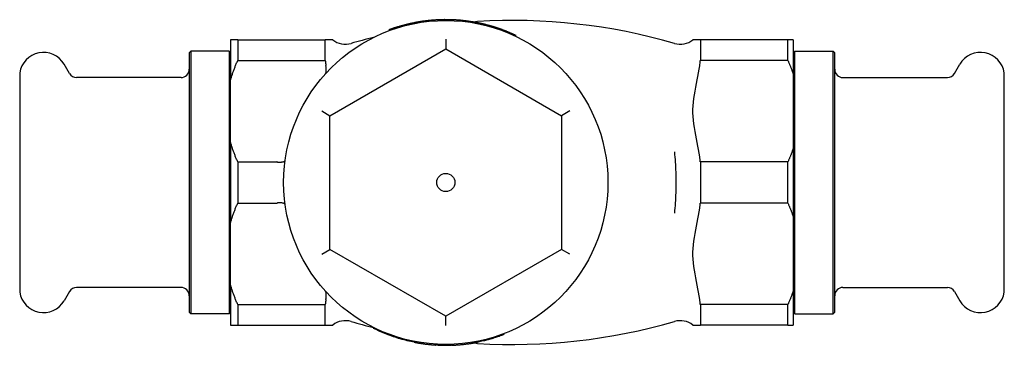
# Model space of a CAD drawing. Header units: millimetres. Extents: x -36 to 3560, y 57 to 354.
# Tile 5 of 6: x 168 to 287, y 314 to 354. Entities that reach past the tile are written whole.
import ezdxf

# ---------------------------------------------------------------- set-up
doc = ezdxf.new("R2010")
doc.units = ezdxf.units.MM
doc.layers.add('DETAIL', color=2, linetype='Continuous')

msp = doc.modelspace()

# ---------------------------------------------------------------- linework, layer by layer
at = {"layer": 'DETAIL'}
for p, q in [((218.91, 353.51), (218.87, 353.5)), ((218.87, 353.4), (218.87, 353.5)), ((218.91, 353.41), (218.91, 353.51)), ((218.97, 353.51), (218.97, 353.41)), ((219.59, 353.4), (219.59, 353.5)), ((220.1, 353.38), (220.1, 353.48)), ((212.33, 352.19), (212.29, 352.28)), ((213.23, 352.5), (213.2, 352.6)), ((213.42, 352.56), (213.39, 352.65)), ((215.34, 353.04), (215.32, 353.14)), ((215.72, 353.11), (215.71, 353.21)), ((215.81, 353.12), (215.79, 353.22)), ((216.33, 353.21), (216.32, 353.31)), ((216.34, 353.21), (216.32, 353.31)), ((216.32, 353.31), (216.32, 353.31)), ((222.19, 353.17), (222.2, 353.26)), ((222.72, 353.07), (222.74, 353.17)), ((223.38, 352.94), (223.4, 353.04)), ((224.29, 352.71), (224.31, 352.81)), ((193.97, 351.06), (193.12, 351.06)), ((193.12, 351.06), (193.12, 346.23)), ((193.97, 351.06), (193.97, 348.57)), ((193.97, 351.06), (204.56, 351.06)), ((204.58, 351.06), (204.56, 351.06)), ((204.56, 348.57), (204.56, 351.06)), ((205.45, 351.06), (204.58, 351.06)), ((219.12, 351.13), (219.12, 349.97)), ((226.3, 352.05), (226.33, 352.14)), ((249.87, 351.06), (248.99, 351.06)), ((249.89, 351.06), (249.87, 351.06)), ((249.89, 351.06), (249.89, 348.57)), ((260.47, 351.06), (249.89, 351.06)), ((261.12, 351.06), (260.47, 351.06)), ((260.47, 348.57), (260.47, 351.06)), ((261.12, 351.06), (261.12, 346.88)), ((205.12, 341.89), (219.12, 349.97)), ((219.12, 349.97), (233.12, 341.89)), ((188.12, 349.51), (188.32, 349.71)), ((188.12, 349.51), (188.12, 318.11)), ((188.32, 349.71), (188.32, 317.91)), ((192.92, 349.71), (188.32, 349.71)), ((192.92, 349.71), (192.92, 317.91)), ((193.12, 349.51), (192.92, 349.71)), ((261.12, 349.51), (261.32, 349.71)), ((261.32, 317.91), (261.32, 349.71)), ((261.32, 349.71), (265.92, 349.71)), ((265.92, 317.91), (265.92, 349.71)), ((266.12, 349.51), (265.92, 349.71)), ((266.12, 318.11), (266.12, 349.51)), ((173.63, 347.01), (173, 348.11)), ((193.97, 348.57), (204.56, 348.57)), ((260.47, 348.57), (249.89, 348.57)), ((280.61, 347.01), (281.25, 348.11)), ((167.62, 347.06), (167.62, 320.56)), ((187.12, 346.51), (174.5, 346.51)), ((261.12, 346.88), (261.12, 337.98)), ((267.12, 346.51), (279.75, 346.51)), ((286.62, 320.56), (286.62, 347.06)), ((193.12, 338.63), (193.12, 346.23)), ((204.12, 342.47), (205.12, 341.89)), ((205.12, 325.72), (205.12, 341.89)), ((234.12, 342.47), (233.12, 341.89)), ((233.12, 341.89), (233.12, 325.72)), ((193.12, 338.63), (193.12, 328.98)), ((261.12, 337.98), (261.12, 329.63)), ((193.97, 336.29), (193.97, 331.32)), ((193.97, 336.29), (198.69, 336.29)), ((249.89, 336.29), (249.89, 331.32)), ((260.47, 336.29), (249.89, 336.29)), ((260.47, 331.32), (260.47, 336.29)), ((193.97, 331.32), (198.69, 331.32)), ((260.47, 331.32), (249.89, 331.32)), ((261.12, 329.63), (261.12, 320.73)), ((193.12, 321.38), (193.12, 328.98)), ((204.12, 325.15), (205.12, 325.72)), ((219.12, 317.64), (205.12, 325.72)), ((233.12, 325.72), (219.12, 317.64)), ((234.12, 325.15), (233.12, 325.72)), ((193.12, 321.38), (193.12, 316.56)), ((173.63, 320.61), (173, 319.5)), ((187.12, 321.11), (174.5, 321.11)), ((261.12, 320.73), (261.12, 316.56)), ((267.12, 321.11), (279.75, 321.11)), ((280.61, 320.61), (281.25, 319.5)), ((193.97, 319.04), (193.97, 316.56)), ((193.97, 319.04), (204.56, 319.04)), ((204.56, 316.56), (204.56, 319.04)), ((249.89, 319.04), (249.89, 316.56)), ((260.47, 319.04), (249.89, 319.04)), ((260.47, 316.56), (260.47, 319.04)), ((188.12, 318.11), (188.32, 317.91)), ((192.92, 317.91), (188.32, 317.91)), ((193.12, 318.11), (192.92, 317.91)), ((261.12, 318.11), (261.32, 317.91)), ((261.32, 317.91), (265.92, 317.91)), ((266.12, 318.11), (265.92, 317.91)), ((193.12, 316.56), (193.97, 316.56)), ((193.97, 316.56), (204.56, 316.56)), ((204.56, 316.56), (204.58, 316.56)), ((204.58, 316.56), (205.45, 316.56)), ((219.12, 316.49), (219.12, 317.64)), ((248.99, 316.56), (249.87, 316.56)), ((249.87, 316.56), (249.89, 316.56)), ((260.47, 316.56), (249.89, 316.56)), ((260.47, 316.56), (261.12, 316.56)), ((210.42, 316.24), (210.37, 316.16)), ((226.1, 315.49), (226.14, 315.4)), ((215.33, 314.58), (215.31, 314.48)), ((215.38, 314.57), (215.36, 314.47)), ((217.73, 314.26), (217.73, 314.16)), ((217.93, 314.24), (217.92, 314.14)), ((218.18, 314.23), (218.18, 314.13)), ((219.34, 314.21), (219.34, 314.11)), ((219.74, 314.22), (219.74, 314.12)), ((219.8, 314.22), (219.81, 314.12)), ((221.62, 314.37), (221.63, 314.27)), ((222.02, 314.42), (222.03, 314.32)), ((222.55, 314.51), (222.57, 314.41))]:
    msp.add_line(p, q, dxfattribs=at)
at = {"layer": 'DETAIL', "flags": 128}
for points in [[(217.57, 353.44), (217.47, 353.44), (217.38, 353.43), (217.3, 353.42), (217.21, 353.41), (217.13, 353.41), (217.05, 353.4), (216.98, 353.39), (216.91, 353.38), (216.84, 353.37), (216.78, 353.37), (216.71, 353.36), (216.66, 353.35), (216.6, 353.34), (216.56, 353.34), (216.51, 353.33), (216.47, 353.33), (216.44, 353.32), (216.41, 353.32), (216.38, 353.31), (216.36, 353.31), (216.34, 353.31), (216.33, 353.31), (216.33, 353.31), (216.32, 353.31)], [(218.87, 353.5), (218.86, 353.5), (218.85, 353.5), (218.83, 353.5), (218.81, 353.5), (218.78, 353.5), (218.75, 353.5), (218.71, 353.5), (218.68, 353.5), (218.63, 353.5), (218.59, 353.5), (218.54, 353.5), (218.48, 353.5), (218.42, 353.49), (218.36, 353.49), (218.3, 353.49), (218.23, 353.49), (218.16, 353.48), (218.08, 353.48), (218, 353.47), (217.92, 353.47), (217.84, 353.46), (217.75, 353.46), (217.66, 353.45), (217.57, 353.44)], [(218.97, 353.51), (218.96, 353.51), (218.96, 353.51), (218.96, 353.51), (218.96, 353.51), (218.96, 353.51), (218.96, 353.51), (218.96, 353.51), (218.96, 353.51), (218.96, 353.51), (218.95, 353.51), (218.95, 353.51), (218.95, 353.51), (218.95, 353.51), (218.95, 353.51), (218.94, 353.51), (218.94, 353.51), (218.94, 353.51), (218.93, 353.51), (218.93, 353.51), (218.92, 353.51), (218.92, 353.51), (218.92, 353.51), (218.91, 353.51), (218.91, 353.51)], [(219.59, 353.5), (219.57, 353.5), (219.54, 353.5), (219.51, 353.5), (219.49, 353.5), (219.46, 353.5), (219.44, 353.5), (219.41, 353.5), (219.38, 353.5), (219.36, 353.5), (219.33, 353.5), (219.31, 353.5), (219.28, 353.5), (219.25, 353.5), (219.23, 353.5), (219.2, 353.5), (219.17, 353.5), (219.15, 353.5), (219.12, 353.5), (219.1, 353.5), (219.07, 353.5), (219.04, 353.5), (219.02, 353.5), (218.99, 353.5), (218.97, 353.5)], [(220.1, 353.48), (220.08, 353.48), (220.06, 353.48), (220.04, 353.49), (220.02, 353.49), (220, 353.49), (219.97, 353.49), (219.95, 353.49), (219.93, 353.49), (219.91, 353.49), (219.89, 353.49), (219.87, 353.49), (219.85, 353.49), (219.83, 353.49), (219.8, 353.49), (219.78, 353.5), (219.76, 353.5), (219.74, 353.5), (219.72, 353.5), (219.7, 353.5), (219.68, 353.5), (219.66, 353.5), (219.64, 353.5), (219.61, 353.5), (219.59, 353.5)], [(222.2, 353.26), (222.12, 353.28), (222.03, 353.29), (221.94, 353.3), (221.85, 353.32), (221.77, 353.33), (221.68, 353.34), (221.59, 353.35), (221.51, 353.36), (221.42, 353.37), (221.33, 353.38), (221.24, 353.39), (221.15, 353.4), (221.07, 353.41), (220.98, 353.42), (220.89, 353.43), (220.8, 353.43), (220.72, 353.44), (220.63, 353.45), (220.54, 353.46), (220.45, 353.46), (220.36, 353.47), (220.28, 353.47), (220.19, 353.48), (220.1, 353.48)], [(213.2, 352.6), (213.17, 352.58), (213.13, 352.57), (213.09, 352.56), (213.05, 352.55), (213.01, 352.53), (212.97, 352.52), (212.94, 352.51), (212.9, 352.5), (212.86, 352.48), (212.82, 352.47), (212.78, 352.46), (212.75, 352.45), (212.71, 352.43), (212.67, 352.42), (212.63, 352.41), (212.59, 352.39), (212.56, 352.38), (212.52, 352.37), (212.48, 352.35), (212.44, 352.34), (212.4, 352.33), (212.37, 352.31), (212.33, 352.3), (212.29, 352.28)], [(213.39, 352.65), (213.37, 352.65), (213.36, 352.64), (213.34, 352.64), (213.33, 352.64), (213.32, 352.63), (213.31, 352.63), (213.3, 352.62), (213.29, 352.62), (213.28, 352.62), (213.27, 352.62), (213.26, 352.61), (213.25, 352.61), (213.24, 352.61), (213.24, 352.61), (213.23, 352.6), (213.22, 352.6), (213.22, 352.6), (213.22, 352.6), (213.21, 352.6), (213.21, 352.6), (213.21, 352.6), (213.21, 352.6), (213.2, 352.6), (213.2, 352.6)], [(215.32, 353.14), (215.24, 353.12), (215.16, 353.1), (215.08, 353.09), (215, 353.07), (214.92, 353.05), (214.83, 353.03), (214.75, 353.02), (214.67, 353), (214.59, 352.98), (214.51, 352.96), (214.43, 352.94), (214.35, 352.92), (214.27, 352.9), (214.19, 352.88), (214.11, 352.86), (214.03, 352.84), (213.95, 352.81), (213.87, 352.79), (213.79, 352.77), (213.71, 352.75), (213.63, 352.72), (213.55, 352.7), (213.47, 352.68), (213.39, 352.65)], [(215.71, 353.21), (215.69, 353.21), (215.67, 353.2), (215.66, 353.2), (215.64, 353.2), (215.63, 353.19), (215.61, 353.19), (215.59, 353.19), (215.58, 353.18), (215.56, 353.18), (215.55, 353.18), (215.53, 353.18), (215.51, 353.17), (215.5, 353.17), (215.48, 353.17), (215.47, 353.16), (215.45, 353.16), (215.43, 353.16), (215.42, 353.16), (215.4, 353.15), (215.39, 353.15), (215.37, 353.15), (215.36, 353.14), (215.34, 353.14), (215.32, 353.14)], [(215.79, 353.22), (215.79, 353.22), (215.79, 353.22), (215.78, 353.22), (215.78, 353.22), (215.78, 353.22), (215.77, 353.22), (215.77, 353.22), (215.76, 353.22), (215.76, 353.22), (215.76, 353.22), (215.75, 353.22), (215.75, 353.22), (215.75, 353.21), (215.74, 353.21), (215.74, 353.21), (215.74, 353.21), (215.73, 353.21), (215.73, 353.21), (215.72, 353.21), (215.72, 353.21), (215.72, 353.21), (215.71, 353.21), (215.71, 353.21), (215.71, 353.21)], [(216.32, 353.3), (216.3, 353.3), (216.27, 353.3), (216.25, 353.29), (216.23, 353.29), (216.21, 353.29), (216.19, 353.28), (216.16, 353.28), (216.14, 353.28), (216.12, 353.27), (216.1, 353.27), (216.08, 353.27), (216.06, 353.26), (216.03, 353.26), (216.01, 353.26), (215.99, 353.25), (215.97, 353.25), (215.95, 353.25), (215.92, 353.24), (215.9, 353.24), (215.88, 353.24), (215.86, 353.23), (215.84, 353.23), (215.82, 353.22), (215.79, 353.22)], [(222.74, 353.17), (222.72, 353.18), (222.7, 353.18), (222.67, 353.18), (222.65, 353.19), (222.63, 353.19), (222.61, 353.2), (222.58, 353.2), (222.56, 353.2), (222.54, 353.21), (222.52, 353.21), (222.49, 353.22), (222.47, 353.22), (222.45, 353.22), (222.43, 353.23), (222.4, 353.23), (222.38, 353.23), (222.36, 353.24), (222.34, 353.24), (222.32, 353.25), (222.29, 353.25), (222.27, 353.25), (222.25, 353.26), (222.23, 353.26), (222.2, 353.26)], [(222.28, 353.25), (222.3, 353.25), (222.33, 353.25), (222.36, 353.25), (222.39, 353.25), (222.42, 353.25), (222.44, 353.25), (222.47, 353.26), (222.5, 353.26), (222.53, 353.26), (222.56, 353.26), (222.59, 353.26), (222.61, 353.26), (222.64, 353.26), (222.67, 353.26), (222.7, 353.26), (222.73, 353.26), (222.76, 353.27), (222.78, 353.27), (222.81, 353.27), (222.84, 353.27), (222.87, 353.27), (222.9, 353.27), (222.93, 353.27), (222.96, 353.28)], [(223.4, 353.04), (223.37, 353.04), (223.35, 353.05), (223.32, 353.05), (223.29, 353.06), (223.26, 353.07), (223.24, 353.07), (223.21, 353.08), (223.18, 353.08), (223.15, 353.09), (223.13, 353.1), (223.1, 353.1), (223.07, 353.11), (223.04, 353.11), (223.02, 353.12), (222.99, 353.12), (222.96, 353.13), (222.93, 353.13), (222.91, 353.14), (222.88, 353.14), (222.85, 353.15), (222.82, 353.16), (222.8, 353.16), (222.77, 353.17), (222.74, 353.17)], [(224.31, 352.81), (224.24, 352.83), (224.18, 352.85), (224.11, 352.86), (224.05, 352.88), (223.99, 352.9), (223.94, 352.91), (223.88, 352.92), (223.83, 352.93), (223.79, 352.95), (223.74, 352.96), (223.7, 352.97), (223.66, 352.98), (223.62, 352.99), (223.58, 352.99), (223.55, 353), (223.52, 353.01), (223.49, 353.02), (223.47, 353.02), (223.45, 353.03), (223.43, 353.03), (223.42, 353.03), (223.41, 353.03), (223.4, 353.04), (223.4, 353.04)], [(224.9, 352.64), (224.87, 352.65), (224.84, 352.66), (224.81, 352.67), (224.78, 352.68), (224.75, 352.69), (224.72, 352.69), (224.69, 352.7), (224.67, 352.71), (224.64, 352.72), (224.61, 352.73), (224.59, 352.73), (224.56, 352.74), (224.54, 352.75), (224.52, 352.75), (224.49, 352.76), (224.47, 352.77), (224.45, 352.77), (224.43, 352.78), (224.41, 352.78), (224.39, 352.79), (224.37, 352.8), (224.35, 352.8), (224.33, 352.81), (224.31, 352.81)], [(226.33, 352.14), (226.28, 352.16), (226.22, 352.18), (226.16, 352.21), (226.1, 352.23), (226.04, 352.25), (225.98, 352.27), (225.92, 352.3), (225.86, 352.32), (225.8, 352.34), (225.74, 352.36), (225.68, 352.38), (225.62, 352.4), (225.56, 352.42), (225.5, 352.44), (225.44, 352.46), (225.38, 352.48), (225.32, 352.5), (225.26, 352.52), (225.2, 352.54), (225.14, 352.56), (225.08, 352.58), (225.02, 352.6), (224.96, 352.62), (224.9, 352.64)], [(227.61, 351.58), (227.56, 351.61), (227.51, 351.63), (227.46, 351.66), (227.4, 351.68), (227.35, 351.71), (227.3, 351.73), (227.25, 351.75), (227.19, 351.78), (227.14, 351.8), (227.09, 351.82), (227.03, 351.85), (226.98, 351.87), (226.93, 351.89), (226.87, 351.92), (226.82, 351.94), (226.77, 351.96), (226.71, 351.99), (226.66, 352.01), (226.6, 352.03), (226.55, 352.05), (226.5, 352.07), (226.44, 352.1), (226.39, 352.12), (226.33, 352.14)], [(227.61, 351.58), (227.56, 351.6), (227.51, 351.61), (227.46, 351.63), (227.4, 351.65), (227.35, 351.66), (227.3, 351.68), (227.25, 351.7), (227.19, 351.72), (227.14, 351.73), (227.09, 351.75), (227.04, 351.77), (226.98, 351.79), (226.93, 351.81), (226.88, 351.82), (226.83, 351.84), (226.78, 351.86), (226.72, 351.88), (226.67, 351.9), (226.62, 351.92), (226.57, 351.94), (226.52, 351.96), (226.47, 351.98), (226.41, 352), (226.36, 352.02)], [(193.12, 346.23), (193.15, 346.33), (193.18, 346.43), (193.21, 346.52), (193.24, 346.62), (193.27, 346.71), (193.3, 346.81), (193.33, 346.91), (193.36, 347), (193.39, 347.1), (193.43, 347.2), (193.46, 347.29), (193.5, 347.39), (193.53, 347.49), (193.57, 347.59), (193.61, 347.68), (193.65, 347.78), (193.68, 347.88), (193.72, 347.98), (193.76, 348.08), (193.8, 348.17), (193.84, 348.27), (193.89, 348.37), (193.93, 348.47), (193.97, 348.57)], [(204.56, 348.57), (204.56, 348.56), (204.56, 348.56), (204.56, 348.55), (204.56, 348.54), (204.56, 348.53), (204.56, 348.53), (204.56, 348.52), (204.56, 348.51), (204.57, 348.5), (204.57, 348.5), (204.57, 348.49), (204.57, 348.48), (204.57, 348.48), (204.57, 348.47), (204.57, 348.46), (204.57, 348.45), (204.57, 348.45), (204.57, 348.44), (204.57, 348.43), (204.57, 348.42), (204.58, 348.42), (204.58, 348.41), (204.58, 348.4), (204.58, 348.39)], [(204.58, 348.39), (204.58, 348.38), (204.58, 348.36), (204.58, 348.34), (204.59, 348.32), (204.59, 348.3), (204.59, 348.28), (204.59, 348.26), (204.6, 348.25), (204.6, 348.23), (204.6, 348.21), (204.6, 348.19), (204.61, 348.17), (204.61, 348.15), (204.61, 348.13), (204.61, 348.12), (204.61, 348.1), (204.62, 348.08), (204.62, 348.06), (204.62, 348.04), (204.62, 348.02), (204.63, 348.01), (204.63, 347.99), (204.63, 347.97), (204.63, 347.95)], [(204.58, 346.95), (204.59, 346.96), (204.6, 346.98), (204.61, 346.99), (204.62, 347.02), (204.63, 347.04), (204.64, 347.07), (204.64, 347.09), (204.65, 347.13), (204.66, 347.16), (204.66, 347.2), (204.67, 347.24), (204.67, 347.28), (204.67, 347.32), (204.68, 347.37), (204.68, 347.42), (204.68, 347.47), (204.68, 347.53), (204.67, 347.58), (204.67, 347.64), (204.66, 347.7), (204.66, 347.76), (204.65, 347.82), (204.64, 347.89), (204.63, 347.95)], [(249.87, 336.47), (249.81, 336.92), (249.74, 337.36), (249.67, 337.78), (249.59, 338.21), (249.5, 338.65), (249.42, 339.09), (249.33, 339.54), (249.24, 339.99), (249.17, 340.45), (249.1, 340.9), (249.05, 341.35), (249.01, 341.79), (248.99, 342.22), (248.99, 342.64), (249.01, 343.07), (249.05, 343.51), (249.1, 343.96), (249.17, 344.41), (249.24, 344.87), (249.33, 345.32), (249.42, 345.77), (249.5, 346.22), (249.59, 346.65), (249.67, 347.08), (249.74, 347.5), (249.81, 347.94), (249.87, 348.39)], [(249.87, 348.39), (249.87, 348.4), (249.87, 348.41), (249.87, 348.42), (249.87, 348.42), (249.87, 348.43), (249.87, 348.44), (249.87, 348.45), (249.87, 348.45), (249.87, 348.46), (249.88, 348.47), (249.88, 348.48), (249.88, 348.48), (249.88, 348.49), (249.88, 348.5), (249.88, 348.5), (249.88, 348.51), (249.88, 348.52), (249.88, 348.53), (249.88, 348.53), (249.88, 348.54), (249.88, 348.55), (249.89, 348.56), (249.89, 348.56), (249.89, 348.57)], [(260.47, 348.57), (260.5, 348.5), (260.53, 348.43), (260.56, 348.36), (260.6, 348.29), (260.62, 348.21), (260.65, 348.14), (260.68, 348.07), (260.71, 348), (260.74, 347.93), (260.77, 347.86), (260.8, 347.79), (260.82, 347.72), (260.85, 347.65), (260.88, 347.58), (260.9, 347.51), (260.93, 347.44), (260.95, 347.37), (260.98, 347.3), (261, 347.23), (261.03, 347.16), (261.05, 347.09), (261.08, 347.02), (261.1, 346.95), (261.12, 346.88)], [(193.97, 336.29), (193.93, 336.39), (193.89, 336.49), (193.84, 336.59), (193.8, 336.69), (193.76, 336.79), (193.72, 336.89), (193.68, 336.98), (193.65, 337.08), (193.61, 337.18), (193.57, 337.28), (193.53, 337.38), (193.5, 337.47), (193.46, 337.57), (193.43, 337.67), (193.39, 337.76), (193.36, 337.86), (193.33, 337.96), (193.3, 338.05), (193.27, 338.15), (193.24, 338.25), (193.21, 338.34), (193.18, 338.44), (193.15, 338.53), (193.12, 338.63)], [(261.12, 337.98), (261.1, 337.91), (261.08, 337.84), (261.05, 337.77), (261.03, 337.7), (261, 337.63), (260.98, 337.56), (260.95, 337.49), (260.93, 337.42), (260.9, 337.35), (260.88, 337.28), (260.85, 337.21), (260.82, 337.14), (260.8, 337.07), (260.77, 337), (260.74, 336.93), (260.71, 336.86), (260.68, 336.79), (260.65, 336.72), (260.62, 336.65), (260.6, 336.58), (260.56, 336.51), (260.53, 336.43), (260.5, 336.36), (260.47, 336.29)], [(246.75, 337.5), (246.78, 337.2), (246.81, 336.89), (246.83, 336.59), (246.85, 336.28), (246.87, 335.97), (246.88, 335.66), (246.9, 335.36), (246.91, 335.05), (246.92, 334.74), (246.92, 334.43), (246.93, 334.12), (246.93, 333.81), (246.93, 333.5), (246.92, 333.18), (246.92, 332.87), (246.91, 332.56), (246.9, 332.26), (246.88, 331.95), (246.87, 331.64), (246.85, 331.33), (246.83, 331.03), (246.81, 330.72), (246.78, 330.42), (246.75, 330.11)], [(198.74, 336.29), (198.74, 336.29), (198.74, 336.29), (198.73, 336.29), (198.73, 336.29), (198.73, 336.29), (198.73, 336.29), (198.73, 336.29), (198.72, 336.29), (198.72, 336.29), (198.72, 336.29), (198.72, 336.29), (198.71, 336.29), (198.71, 336.29), (198.71, 336.29), (198.71, 336.29), (198.71, 336.29), (198.7, 336.29), (198.7, 336.29), (198.7, 336.29), (198.7, 336.29), (198.7, 336.29), (198.69, 336.29), (198.69, 336.29), (198.69, 336.29)], [(198.74, 336.29), (198.8, 336.28), (198.86, 336.28), (198.93, 336.27), (198.99, 336.27), (199.05, 336.27), (199.1, 336.27), (199.16, 336.27), (199.22, 336.28), (199.27, 336.28), (199.32, 336.29), (199.37, 336.29), (199.41, 336.3), (199.46, 336.31), (199.49, 336.32), (199.53, 336.33), (199.57, 336.35), (199.6, 336.36), (199.62, 336.38), (199.65, 336.39), (199.67, 336.41), (199.68, 336.43), (199.69, 336.45), (199.7, 336.47), (199.71, 336.49)], [(249.89, 336.29), (249.89, 336.3), (249.89, 336.31), (249.88, 336.31), (249.88, 336.32), (249.88, 336.33), (249.88, 336.34), (249.88, 336.34), (249.88, 336.35), (249.88, 336.36), (249.88, 336.37), (249.88, 336.37), (249.88, 336.38), (249.88, 336.39), (249.88, 336.39), (249.87, 336.4), (249.87, 336.41), (249.87, 336.42), (249.87, 336.42), (249.87, 336.43), (249.87, 336.44), (249.87, 336.45), (249.87, 336.45), (249.87, 336.46), (249.87, 336.47)], [(193.12, 328.98), (193.15, 329.08), (193.18, 329.18), (193.21, 329.27), (193.24, 329.37), (193.27, 329.46), (193.3, 329.56), (193.33, 329.66), (193.36, 329.75), (193.39, 329.85), (193.43, 329.95), (193.46, 330.04), (193.5, 330.14), (193.53, 330.24), (193.57, 330.34), (193.61, 330.43), (193.65, 330.53), (193.68, 330.63), (193.72, 330.73), (193.76, 330.83), (193.8, 330.92), (193.84, 331.02), (193.89, 331.12), (193.93, 331.22), (193.97, 331.32)], [(198.69, 331.32), (198.69, 331.32), (198.69, 331.32), (198.7, 331.32), (198.7, 331.32), (198.7, 331.32), (198.7, 331.32), (198.7, 331.32), (198.71, 331.32), (198.71, 331.32), (198.71, 331.32), (198.71, 331.32), (198.71, 331.32), (198.72, 331.32), (198.72, 331.32), (198.72, 331.32), (198.72, 331.32), (198.73, 331.32), (198.73, 331.32), (198.73, 331.32), (198.73, 331.32), (198.73, 331.32), (198.74, 331.32), (198.74, 331.32), (198.74, 331.32)], [(199.71, 331.13), (199.7, 331.15), (199.69, 331.17), (199.68, 331.18), (199.67, 331.2), (199.65, 331.22), (199.62, 331.24), (199.6, 331.25), (199.57, 331.27), (199.53, 331.28), (199.49, 331.29), (199.46, 331.3), (199.41, 331.31), (199.37, 331.32), (199.32, 331.33), (199.27, 331.33), (199.22, 331.34), (199.16, 331.34), (199.1, 331.34), (199.05, 331.34), (198.99, 331.34), (198.93, 331.34), (198.86, 331.34), (198.8, 331.33), (198.74, 331.32)], [(249.87, 319.22), (249.81, 319.67), (249.74, 320.11), (249.67, 320.53), (249.59, 320.96), (249.5, 321.4), (249.42, 321.84), (249.33, 322.29), (249.24, 322.74), (249.17, 323.2), (249.1, 323.65), (249.05, 324.1), (249.01, 324.54), (248.99, 324.97), (248.99, 325.39), (249.01, 325.82), (249.05, 326.26), (249.1, 326.71), (249.17, 327.16), (249.24, 327.62), (249.33, 328.07), (249.42, 328.52), (249.5, 328.97), (249.59, 329.4), (249.67, 329.83), (249.74, 330.25), (249.81, 330.69), (249.87, 331.14)], [(249.87, 331.14), (249.87, 331.15), (249.87, 331.16), (249.87, 331.17), (249.87, 331.17), (249.87, 331.18), (249.87, 331.19), (249.87, 331.2), (249.87, 331.2), (249.87, 331.21), (249.88, 331.22), (249.88, 331.23), (249.88, 331.23), (249.88, 331.24), (249.88, 331.25), (249.88, 331.25), (249.88, 331.26), (249.88, 331.27), (249.88, 331.28), (249.88, 331.28), (249.88, 331.29), (249.88, 331.3), (249.89, 331.31), (249.89, 331.31), (249.89, 331.32)], [(260.47, 331.32), (260.5, 331.25), (260.53, 331.18), (260.56, 331.11), (260.6, 331.04), (260.62, 330.96), (260.65, 330.89), (260.68, 330.82), (260.71, 330.75), (260.74, 330.68), (260.77, 330.61), (260.8, 330.54), (260.82, 330.47), (260.85, 330.4), (260.88, 330.33), (260.9, 330.26), (260.93, 330.19), (260.95, 330.12), (260.98, 330.05), (261, 329.98), (261.03, 329.91), (261.05, 329.84), (261.08, 329.77), (261.1, 329.7), (261.12, 329.63)], [(193.97, 319.04), (193.93, 319.14), (193.89, 319.24), (193.84, 319.34), (193.8, 319.44), (193.76, 319.54), (193.72, 319.64), (193.68, 319.73), (193.65, 319.83), (193.61, 319.93), (193.57, 320.03), (193.53, 320.13), (193.5, 320.22), (193.46, 320.32), (193.43, 320.42), (193.39, 320.51), (193.36, 320.61), (193.33, 320.71), (193.3, 320.8), (193.27, 320.9), (193.24, 321), (193.21, 321.09), (193.18, 321.19), (193.15, 321.28), (193.12, 321.38)], [(204.63, 319.66), (204.64, 319.72), (204.65, 319.78), (204.66, 319.84), (204.66, 319.9), (204.67, 319.96), (204.67, 320.01), (204.67, 320.07), (204.68, 320.12), (204.68, 320.17), (204.68, 320.22), (204.67, 320.26), (204.67, 320.31), (204.67, 320.35), (204.66, 320.39), (204.66, 320.43), (204.65, 320.47), (204.65, 320.5), (204.64, 320.54), (204.63, 320.56), (204.62, 320.59), (204.61, 320.61), (204.6, 320.63), (204.59, 320.65), (204.58, 320.66)], [(261.12, 320.73), (261.1, 320.66), (261.08, 320.59), (261.05, 320.52), (261.03, 320.45), (261, 320.38), (260.98, 320.31), (260.95, 320.24), (260.93, 320.17), (260.9, 320.1), (260.88, 320.03), (260.85, 319.96), (260.82, 319.89), (260.8, 319.82), (260.77, 319.75), (260.74, 319.68), (260.71, 319.61), (260.68, 319.54), (260.65, 319.47), (260.62, 319.4), (260.6, 319.33), (260.56, 319.26), (260.53, 319.18), (260.5, 319.11), (260.47, 319.04)], [(204.58, 319.22), (204.58, 319.21), (204.58, 319.2), (204.58, 319.2), (204.57, 319.19), (204.57, 319.18), (204.57, 319.17), (204.57, 319.17), (204.57, 319.16), (204.57, 319.15), (204.57, 319.14), (204.57, 319.14), (204.57, 319.13), (204.57, 319.12), (204.57, 319.12), (204.57, 319.11), (204.56, 319.1), (204.56, 319.09), (204.56, 319.09), (204.56, 319.08), (204.56, 319.07), (204.56, 319.06), (204.56, 319.06), (204.56, 319.05), (204.56, 319.04)], [(204.63, 319.66), (204.63, 319.64), (204.63, 319.63), (204.63, 319.61), (204.62, 319.59), (204.62, 319.57), (204.62, 319.55), (204.62, 319.53), (204.61, 319.51), (204.61, 319.5), (204.61, 319.48), (204.61, 319.46), (204.61, 319.44), (204.6, 319.42), (204.6, 319.4), (204.6, 319.39), (204.6, 319.37), (204.59, 319.35), (204.59, 319.33), (204.59, 319.31), (204.59, 319.29), (204.58, 319.27), (204.58, 319.26), (204.58, 319.24), (204.58, 319.22)], [(249.89, 319.04), (249.89, 319.05), (249.89, 319.06), (249.88, 319.06), (249.88, 319.07), (249.88, 319.08), (249.88, 319.09), (249.88, 319.09), (249.88, 319.1), (249.88, 319.11), (249.88, 319.12), (249.88, 319.12), (249.88, 319.13), (249.88, 319.14), (249.88, 319.14), (249.87, 319.15), (249.87, 319.16), (249.87, 319.17), (249.87, 319.17), (249.87, 319.18), (249.87, 319.19), (249.87, 319.2), (249.87, 319.2), (249.87, 319.21), (249.87, 319.22)], [(215.31, 314.48), (215.1, 314.52), (214.89, 314.57), (214.67, 314.62), (214.46, 314.67), (214.25, 314.72), (214.04, 314.77), (213.83, 314.83), (213.62, 314.89), (213.41, 314.95), (213.2, 315.02), (213, 315.08), (212.79, 315.15), (212.58, 315.22), (212.38, 315.3), (212.17, 315.37), (211.97, 315.45), (211.77, 315.53), (211.56, 315.61), (211.36, 315.7), (211.16, 315.79), (210.97, 315.87), (210.77, 315.97), (210.57, 316.06), (210.37, 316.16)], [(226.14, 315.4), (225.99, 315.34), (225.85, 315.29), (225.7, 315.24), (225.56, 315.19), (225.41, 315.14), (225.26, 315.09), (225.12, 315.04), (224.97, 315), (224.82, 314.95), (224.67, 314.91), (224.52, 314.86), (224.38, 314.82), (224.23, 314.78), (224.08, 314.74), (223.93, 314.7), (223.78, 314.67), (223.63, 314.63), (223.48, 314.6), (223.33, 314.56), (223.17, 314.53), (223.02, 314.5), (222.87, 314.47), (222.72, 314.44), (222.57, 314.42)], [(215.31, 314.48), (215.32, 314.48), (215.32, 314.48), (215.32, 314.48), (215.32, 314.48), (215.32, 314.48), (215.33, 314.48), (215.33, 314.48), (215.33, 314.47), (215.33, 314.47), (215.33, 314.47), (215.34, 314.47), (215.34, 314.47), (215.34, 314.47), (215.34, 314.47), (215.34, 314.47), (215.35, 314.47), (215.35, 314.47), (215.35, 314.47), (215.35, 314.47), (215.35, 314.47), (215.36, 314.47), (215.36, 314.47), (215.36, 314.47), (215.36, 314.47)], [(215.36, 314.47), (215.38, 314.47), (215.4, 314.46), (215.42, 314.46), (215.45, 314.45), (215.48, 314.45), (215.51, 314.44), (215.54, 314.43), (215.58, 314.43), (215.62, 314.42), (215.67, 314.41), (215.72, 314.4), (215.77, 314.39), (215.82, 314.38), (215.88, 314.38), (215.93, 314.37), (216, 314.36), (216.06, 314.35), (216.12, 314.34), (216.19, 314.33), (216.26, 314.32), (216.33, 314.31), (216.4, 314.29), (216.48, 314.28), (216.56, 314.27)], [(216.56, 314.27), (216.64, 314.26), (216.72, 314.25), (216.79, 314.24), (216.87, 314.24), (216.94, 314.23), (217.02, 314.22), (217.09, 314.21), (217.16, 314.2), (217.22, 314.2), (217.29, 314.19), (217.35, 314.19), (217.4, 314.18), (217.45, 314.18), (217.5, 314.17), (217.54, 314.17), (217.58, 314.17), (217.61, 314.16), (217.64, 314.16), (217.67, 314.16), (217.69, 314.16), (217.71, 314.16), (217.72, 314.16), (217.72, 314.16), (217.73, 314.16)], [(219.81, 314.12), (219.88, 314.12), (219.96, 314.12), (220.04, 314.13), (220.11, 314.13), (220.19, 314.14), (220.26, 314.14), (220.34, 314.14), (220.42, 314.15), (220.49, 314.15), (220.57, 314.16), (220.64, 314.17), (220.72, 314.17), (220.8, 314.18), (220.87, 314.18), (220.95, 314.19), (221.03, 314.2), (221.1, 314.21), (221.18, 314.21), (221.25, 314.22), (221.33, 314.23), (221.4, 314.24), (221.48, 314.25), (221.56, 314.26), (221.63, 314.27)], [(221.63, 314.27), (221.65, 314.27), (221.67, 314.27), (221.68, 314.27), (221.7, 314.28), (221.72, 314.28), (221.73, 314.28), (221.75, 314.28), (221.77, 314.28), (221.78, 314.29), (221.8, 314.29), (221.82, 314.29), (221.83, 314.29), (221.85, 314.3), (221.87, 314.3), (221.88, 314.3), (221.9, 314.3), (221.92, 314.31), (221.93, 314.31), (221.95, 314.31), (221.97, 314.31), (221.98, 314.32), (222, 314.32), (222.02, 314.32), (222.03, 314.32)], [(222.03, 314.32), (222.06, 314.33), (222.08, 314.33), (222.1, 314.33), (222.12, 314.34), (222.14, 314.34), (222.17, 314.34), (222.19, 314.35), (222.21, 314.35), (222.23, 314.35), (222.26, 314.36), (222.28, 314.36), (222.3, 314.36), (222.32, 314.37), (222.35, 314.37), (222.37, 314.38), (222.39, 314.38), (222.41, 314.38), (222.43, 314.39), (222.46, 314.39), (222.48, 314.39), (222.5, 314.4), (222.52, 314.4), (222.55, 314.41), (222.57, 314.41)], [(222.96, 314.34), (222.93, 314.34), (222.9, 314.34), (222.87, 314.34), (222.84, 314.34), (222.81, 314.34), (222.78, 314.35), (222.76, 314.35), (222.73, 314.35), (222.7, 314.35), (222.67, 314.35), (222.64, 314.35), (222.61, 314.35), (222.59, 314.35), (222.56, 314.35), (222.53, 314.36), (222.5, 314.36), (222.47, 314.36), (222.44, 314.36), (222.42, 314.36), (222.39, 314.36), (222.36, 314.36), (222.33, 314.36), (222.3, 314.36), (222.28, 314.36)], [(217.73, 314.16), (217.74, 314.15), (217.76, 314.15), (217.77, 314.15), (217.79, 314.15), (217.8, 314.15), (217.81, 314.15), (217.82, 314.15), (217.84, 314.15), (217.85, 314.15), (217.86, 314.15), (217.87, 314.15), (217.87, 314.15), (217.88, 314.15), (217.89, 314.14), (217.9, 314.14), (217.9, 314.14), (217.91, 314.14), (217.91, 314.14), (217.91, 314.14), (217.92, 314.14), (217.92, 314.14), (217.92, 314.14), (217.92, 314.14), (217.92, 314.14)], [(218.18, 314.14), (218.17, 314.14), (218.16, 314.14), (218.14, 314.14), (218.13, 314.14), (218.12, 314.14), (218.11, 314.14), (218.1, 314.14), (218.09, 314.14), (218.08, 314.14), (218.07, 314.14), (218.06, 314.14), (218.05, 314.14), (218.04, 314.14), (218.03, 314.14), (218.02, 314.14), (218.01, 314.14), (218, 314.14), (217.99, 314.15), (217.98, 314.15), (217.96, 314.15), (217.95, 314.15), (217.94, 314.15), (217.93, 314.15), (217.92, 314.15)], [(218.18, 314.13), (218.23, 314.13), (218.27, 314.12), (218.32, 314.12), (218.37, 314.12), (218.42, 314.12), (218.47, 314.12), (218.52, 314.12), (218.56, 314.11), (218.61, 314.11), (218.66, 314.11), (218.71, 314.11), (218.76, 314.11), (218.81, 314.11), (218.86, 314.11), (218.9, 314.11), (218.95, 314.11), (219, 314.11), (219.05, 314.11), (219.1, 314.11), (219.15, 314.11), (219.2, 314.11), (219.24, 314.11), (219.29, 314.11), (219.34, 314.11)], [(219.34, 314.11), (219.36, 314.11), (219.37, 314.11), (219.39, 314.11), (219.41, 314.11), (219.42, 314.11), (219.44, 314.11), (219.46, 314.11), (219.47, 314.11), (219.49, 314.11), (219.51, 314.11), (219.52, 314.11), (219.54, 314.11), (219.56, 314.11), (219.57, 314.11), (219.59, 314.11), (219.61, 314.11), (219.62, 314.11), (219.64, 314.11), (219.66, 314.11), (219.67, 314.11), (219.69, 314.11), (219.71, 314.11), (219.72, 314.12), (219.74, 314.12)], [(219.81, 314.13), (219.8, 314.13), (219.8, 314.13), (219.8, 314.13), (219.79, 314.13), (219.79, 314.13), (219.79, 314.13), (219.79, 314.13), (219.78, 314.13), (219.78, 314.13), (219.78, 314.13), (219.78, 314.13), (219.77, 314.13), (219.77, 314.13), (219.77, 314.12), (219.76, 314.12), (219.76, 314.12), (219.76, 314.12), (219.76, 314.12), (219.75, 314.12), (219.75, 314.12), (219.75, 314.12), (219.74, 314.12), (219.74, 314.12), (219.74, 314.12)]]:
    msp.add_lwpolyline(points, dxfattribs=at)
at = {"layer": 'DETAIL'}
for radius in [19.6, 1.1]:
    msp.add_circle((219.12, 333.81), radius, dxfattribs=at)
for centre, radius, start, end in [((227.22, 283.41), 70, 73.7976, 93.4951), ((206.99, 353.03), 2.5, 232.016, 286.2024), ((227.22, 283.41), 70, 103.9177, 106.2024), ((247.45, 353.03), 2.5, 253.7976, 307.984), ((170.49, 346.66), 2.89, 101.0816, 172.16), ((170.49, 346.66), 2.89, 30.0001, 101.0807), ((283.75, 346.66), 2.89, 78.9193, 149.9999), ((283.75, 346.66), 2.89, 7.84, 78.9184), ((187.12, 347.51), 1, 269.9971, 0), ((267.12, 347.51), 1, 180, 270.0029), ((174.5, 347.51), 1, 210.0009, 270.0148), ((279.75, 347.51), 1, 269.9852, 329.9991), ((170.49, 320.95), 2.89, 187.84, 258.9184), ((174.5, 320.11), 1, 89.9852, 149.9991), ((187.12, 320.11), 1, 0, 90.0029), ((267.12, 320.11), 1, 89.9971, 180), ((279.75, 320.11), 1, 30.0009, 90.0148), ((283.75, 320.95), 2.89, 281.0816, 352.16), ((170.49, 320.95), 2.89, 258.9193, 329.9999), ((283.75, 320.95), 2.89, 210.0001, 281.0807), ((206.99, 314.59), 2.5, 73.7976, 127.984), ((227.22, 384.21), 70, 253.7976, 256.0823), ((227.22, 384.21), 70, 266.5049, 286.2024), ((247.45, 314.59), 2.5, 52.016, 106.2024)]:
    msp.add_arc(centre, radius, start, end, dxfattribs=at)

doc.saveas('drawing.dxf')
